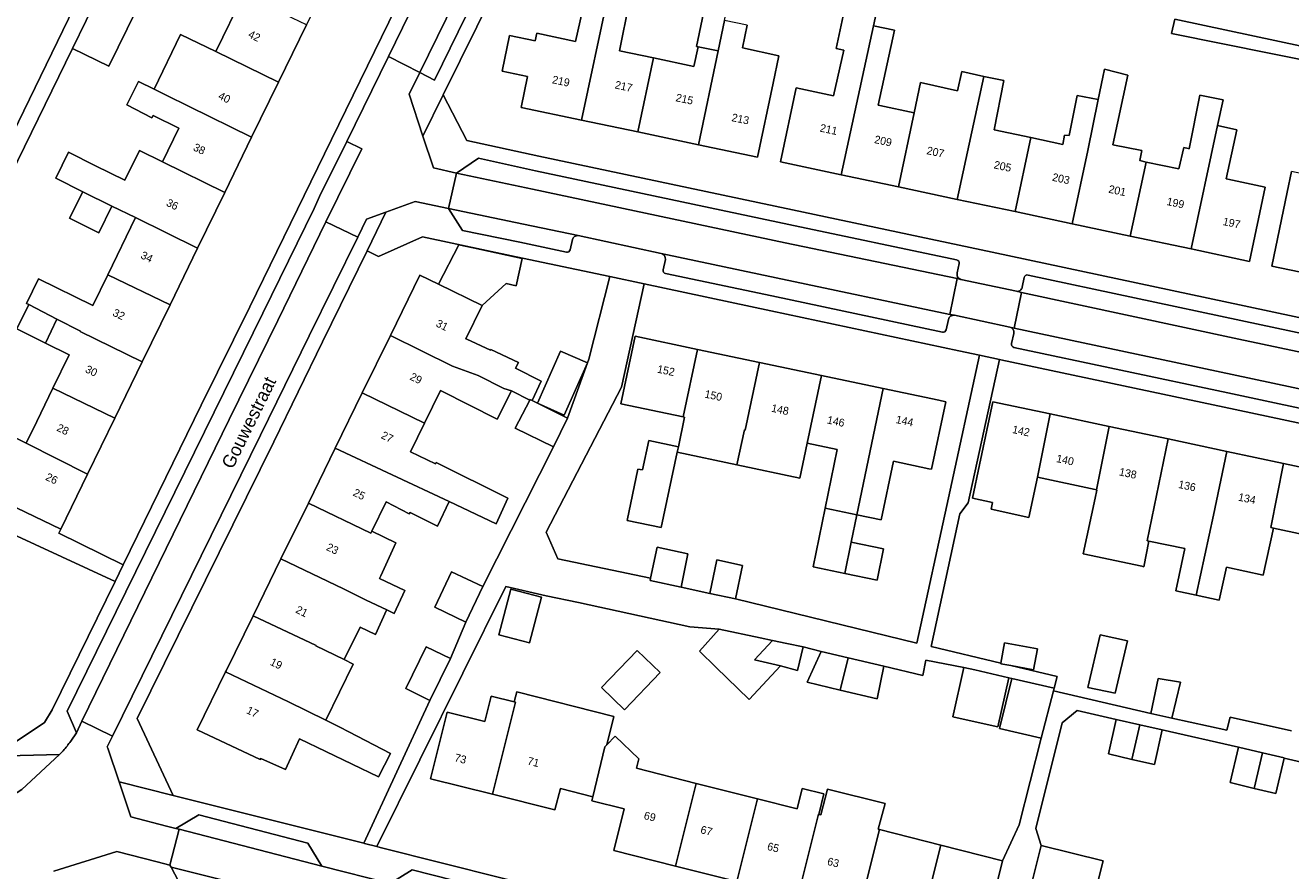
# Model space of a CAD drawing. Header units: metres. Extents: x 151448 to 154749, y 463108 to 465296.
# Tile 234 of 256: x 153156 to 153277, y 463759 to 463840. Entities that reach past the tile are written whole.
import ezdxf
from ezdxf.enums import TextEntityAlignment as Align

# ---------------------------------------------------------------- set-up
doc = ezdxf.new("R2010")
doc.units = ezdxf.units.M
for name, color, linetype, lineweight in [('B-PV-OG-BEBOUWING-GV', 1, 'Continuous', 9), ('B-PV-OG-BEBOUWING-T18', 2, 'Continuous', 9), ('B-PV-OG-TERREIN_ERF-GV', 253, 'Continuous', 9), ('B-PV-OG-TOPOGRAFIE-T18', 2, 'Continuous', 9), ('B-PV-VH-OPENVERHARDING_BETONSTRAATSTEEN-GV', 253, 'Continuous', 9), ('B-PV-VH-OPENVERHARDING_STRAATBAKSTEEN-GV', 253, 'Continuous', 9), ('B-PV-VH-OPENVERHARDING_TEGEL-GV', 253, 'Continuous', 9)]:
    doc.layers.add(name, color=color, linetype=linetype, lineweight=lineweight)
doc.styles.add('Drong', font='txt', dxfattribs={"height": 1.8})

msp = doc.modelspace()

# ---------------------------------------------------------------- linework, layer by layer
at = {"layer": 'B-PV-OG-BEBOUWING-GV', "flags": 128}
for points in [[(153211.562, 463844.155), (153211.224, 463842.588), (153208.677, 463830.776), (153214.074, 463829.638), (153215.566, 463836.725), (153212.324, 463837.408), (153213.255, 463841.964), (153213.769, 463841.859), (153214.524, 463845.554), (153211.971, 463846.075), (153211.935, 463845.886)], [(153208.677, 463830.776), (153211.224, 463842.588), (153211.562, 463844.155), (153209.511, 463844.519), (153208.111, 463838.296), (153204.413, 463839.075), (153204.261, 463838.351), (153201.814, 463838.866), (153201.093, 463835.441), (153203.539, 463834.926), (153202.921, 463831.989)], [(153162.641, 463843.013), (153160.006, 463837.622), (153163.485, 463835.922), (153166.12, 463841.312)], [(153179.708, 463834.401), (153182.381, 463839.891), (153176.377, 463842.784), (153173.727, 463837.319)], [(153221.76, 463837.386), (153222.373, 463840.294), (153222.726, 463841.969), (153220.63, 463842.402), (153219.676, 463837.822), (153219.839, 463837.791)], [(153233.529, 463825.545), (153236.619, 463839.77), (153236.88, 463840.973), (153233.914, 463841.619), (153233.042, 463837.618), (153233.765, 463837.457), (153232.776, 463833.106), (153229.22, 463833.86), (153227.719, 463826.776)], [(153221.76, 463837.386), (153219.869, 463828.417), (153225.528, 463827.224), (153227.021, 463834.311), (153227.573, 463836.929), (153224.087, 463837.664), (153224.522, 463839.861), (153222.373, 463840.294)], [(153236.619, 463839.77), (153233.529, 463825.545), (153239.007, 463824.384), (153240.51, 463831.469), (153237.204, 463832.169), (153237.053, 463832.202), (153238.62, 463839.38)], [(153177.143, 463829.135), (153179.708, 463834.401), (153173.727, 463837.319), (153170.35, 463838.957), (153167.818, 463833.714), (153168.957, 463833.155), (153171.179, 463832.065)], [(153214.074, 463829.638), (153219.869, 463828.417), (153221.76, 463837.386), (153219.839, 463837.791), (153219.441, 463835.904), (153215.566, 463836.725)], [(153239.007, 463824.384), (153244.603, 463823.199), (153247.178, 463834.953), (153245.065, 463835.411), (153244.645, 463833.555), (153241.121, 463834.352), (153240.51, 463831.469)], [(153244.603, 463823.199), (153250.146, 463822.025), (153251.664, 463829.105), (153248.152, 463829.849), (153249.077, 463834.542), (153247.178, 463834.953)], [(153258.108, 463832.739), (153257.103, 463827.873), (153255.602, 463820.869), (153261.159, 463819.691), (153262.697, 463826.768), (153262.072, 463826.9), (153262.267, 463827.856), (153259.503, 463828.403), (153260.932, 463835.078), (153258.712, 463835.63), (153258.547, 463834.865)], [(153166.31, 463834.455), (153165.21, 463832.237), (153167.601, 463830.988), (153167.713, 463831.204), (153170.183, 463830.01), (153168.615, 463826.777), (153174.567, 463823.846), (153177.143, 463829.135), (153171.179, 463832.065), (153168.957, 463833.155), (153167.818, 463833.714)], [(153251.664, 463829.105), (153250.146, 463822.025), (153255.602, 463820.869), (153257.103, 463827.873), (153258.108, 463832.739), (153256.098, 463833.135), (153255.33, 463829.303), (153254.895, 463829.342), (153254.727, 463828.456)], [(153262.697, 463826.768), (153261.159, 463819.691), (153266.983, 463818.457), (153269.519, 463830.246), (153270.048, 463832.702), (153267.829, 463833.151), (153266.795, 463828.039), (153266.701, 463828.054), (153266.288, 463828.145), (153265.811, 463826.108)], [(153269.519, 463830.246), (153266.983, 463818.457), (153272.559, 463817.276), (153274.061, 463824.36), (153270.496, 463825.116), (153270.351, 463825.147), (153271.363, 463829.849)], [(153280.084, 463815.693), (153281.602, 463822.768), (153282.022, 463824.723), (153282.618, 463827.572), (153283.173, 463830.219), (153281.845, 463830.498), (153281.611, 463829.383), (153280.98, 463829.515), (153280.062, 463825.13), (153276.593, 463825.857), (153276.183, 463823.892), (153274.706, 463816.808)], [(153174.567, 463823.846), (153168.615, 463826.777), (153166.408, 463827.864), (153165.008, 463825.036), (153162.226, 463826.413), (153159.618, 463827.704), (153158.407, 463825.209), (153160.994, 463823.925), (153163.775, 463822.545), (153166.032, 463821.451), (153171.981, 463818.534)], [(153163.775, 463822.545), (153160.994, 463823.925), (153159.741, 463821.393), (153162.523, 463820.016)], [(153163.383, 463815.988), (153169.343, 463813.117), (153171.981, 463818.534), (153166.032, 463821.451)], [(153195.007, 463815.088), (153199.178, 463813.051), (153201.493, 463815.161), (153202.454, 463814.948), (153203.03, 463817.548), (153198.322, 463818.577), (153196.946, 463818.851)], [(153169.343, 463813.117), (153163.383, 463815.988), (153161.967, 463813.067), (153156.777, 463815.606), (153155.622, 463813.245), (153155.824, 463813.146), (153158.529, 463811.755), (153160.771, 463810.602), (153160.756, 463810.57), (153166.692, 463807.675)], [(153199.178, 463813.051), (153195.007, 463815.088), (153193.243, 463815.95), (153190.415, 463810.183), (153196.349, 463807.266), (153198.811, 463806.359), (153201.273, 463805.14), (153201.985, 463804.899), (153203.736, 463804.023), (153203.763, 463804.077), (153203.957, 463803.981), (153204.845, 463805.833), (153202.365, 463807.06), (153202.656, 463807.618), (153200.008, 463808.861), (153199.981, 463808.78), (153197.711, 463809.835), (153197.626, 463809.876)], [(153157.423, 463809.47), (153158.529, 463811.755), (153155.824, 463813.146), (153154.679, 463810.821)], [(153164.077, 463802.304), (153166.692, 463807.675), (153160.756, 463810.57), (153160.771, 463810.602), (153158.529, 463811.755), (153157.423, 463809.47), (153159.683, 463808.357), (153158.131, 463805.157)], [(153187.731, 463804.709), (153193.677, 463801.8), (153195.215, 463804.946), (153195.277, 463804.916), (153200.628, 463802.186), (153201.953, 463804.834), (153201.985, 463804.899), (153201.273, 463805.14), (153198.811, 463806.359), (153196.349, 463807.266), (153190.415, 463810.183)], [(153219.787, 463808.867), (153213.818, 463810.126), (153212.456, 463803.666), (153218.424, 463802.407)], [(153204.467, 463803.727), (153207.019, 463802.583), (153209.251, 463807.589), (153206.683, 463808.698)], [(153218.548, 463802.378), (153217.952, 463799.555), (153217.843, 463799.035), (153223.56, 463797.829), (153224.265, 463801.175), (153224.345, 463801.158), (153225.707, 463807.618), (153219.787, 463808.867), (153218.424, 463802.407)], [(153225.707, 463807.618), (153224.345, 463801.158), (153224.265, 463801.175), (153223.56, 463797.829), (153229.561, 463796.563), (153230.266, 463799.909), (153231.628, 463806.37)], [(153231.993, 463793.694), (153235.034, 463793.055), (153237.549, 463805.121), (153231.628, 463806.37), (153230.266, 463799.909), (153233.147, 463799.302)], [(153158.898, 463791.67), (153161.458, 463796.926), (153155.58, 463799.897), (153153.222, 463801.089), (153150.475, 463802.478), (153149.447, 463802.967), (153144.269, 463805.43), (153142.905, 463802.639), (153148.047, 463800.186), (153151.271, 463798.648), (153149.908, 463795.971), (153151.996, 463794.972), (153152.966, 463794.508)], [(153161.458, 463796.926), (153164.077, 463802.304), (153158.131, 463805.157), (153156.589, 463801.978), (153155.58, 463799.897)], [(153185.146, 463799.436), (153196.033, 463794.335), (153200.516, 463792.197), (153201.644, 463794.633), (153194.778, 463798.042), (153194.716, 463797.918), (153192.344, 463799.073), (153193.677, 463801.8), (153187.731, 463804.709)], [(153242.853, 463804.002), (153237.549, 463805.121), (153235.034, 463793.055), (153237.343, 463792.57), (153238.519, 463798.169), (153241.912, 463797.453), (153242.155, 463797.402), (153243.518, 463803.862)], [(153203.736, 463804.023), (153202.358, 463801.347), (153206.006, 463799.536), (153207.358, 463802.292), (153204.467, 463803.727), (153203.957, 463803.981), (153203.763, 463804.077)], [(153253.515, 463802.69), (153248.03, 463803.853), (153246.755, 463797.844), (153246.066, 463794.652), (153248.002, 463794.234), (153247.862, 463793.585), (153251.469, 463792.807), (153252.298, 463796.648)], [(153257.936, 463795.432), (153259.152, 463801.495), (153253.515, 463802.69), (153252.298, 463796.648), (153257.798, 463795.462)], [(153257.936, 463795.432), (153257.98, 463795.423), (153257.816, 463794.658), (153256.68, 463789.334), (153262.274, 463788.131), (153262.463, 463788.09), (153262.954, 463790.542), (153262.779, 463790.578), (153264.788, 463800.3), (153259.152, 463801.495)], [(153216.323, 463791.83), (153217.843, 463799.035), (153217.952, 463799.555), (153215.143, 463800.147), (153214.523, 463797.347), (153214.521, 463797.337), (153214.09, 463797.428), (153213.055, 463792.52)], [(153270.405, 463799.109), (153264.788, 463800.3), (153262.779, 463790.578), (153262.954, 463790.542), (153266.381, 463789.834), (153265.517, 463785.792), (153267.456, 463785.372), (153269.133, 463793.017)], [(153182.569, 463794.18), (153188.537, 463791.289), (153188.639, 463791.492), (153190.004, 463794.29), (153192.222, 463793.149), (153192.293, 463793.282), (153194.925, 463791.979), (153196.033, 463794.335), (153185.146, 463799.436)], [(153275.829, 463797.959), (153270.405, 463799.109), (153269.133, 463793.017), (153267.456, 463785.372), (153269.685, 463784.889), (153270.367, 463788.041), (153273.89, 463787.278), (153274.865, 463791.78), (153274.606, 463791.836)], [(153281.363, 463796.786), (153275.829, 463797.959), (153274.606, 463791.836), (153274.865, 463791.78), (153280.103, 463790.65)], [(153182.569, 463794.18), (153179.947, 463788.832), (153185.945, 463785.988), (153188.106, 463784.888), (153190.061, 463783.965), (153190.762, 463783.634), (153191.8, 463785.833), (153189.387, 463786.972), (153189.501, 463787.224), (153190.934, 463790.385), (153188.639, 463791.492), (153188.537, 463791.289)], [(153233.881, 463787.448), (153234.493, 463790.425), (153235.034, 463793.055), (153231.993, 463793.694), (153230.837, 463788.074)], [(153234.493, 463790.425), (153233.881, 463787.448), (153236.968, 463786.813), (153237.581, 463789.79)], [(153218.206, 463786.139), (153218.862, 463789.332), (153215.927, 463789.954), (153215.304, 463787), (153215.255, 463786.769)], [(153177.288, 463783.41), (153183.315, 463780.575), (153183.298, 463780.541), (153185.986, 463779.224), (153187.527, 463782.305), (153188.987, 463781.629), (153190.041, 463783.926), (153190.061, 463783.965), (153188.106, 463784.888), (153185.945, 463785.988), (153179.947, 463788.832)], [(153220.972, 463785.548), (153223.417, 463785.026), (153224.091, 463788.225), (153221.645, 463788.743)], [(153197.639, 463782.803), (153199.245, 463786.2), (153196.256, 463787.613), (153194.65, 463784.217)], [(153201.933, 463785.958), (153200.779, 463781.594), (153203.709, 463780.82), (153204.863, 463785.184)], [(153183.298, 463780.541), (153183.315, 463780.575), (153177.288, 463783.41), (153174.706, 463778.143), (153174.652, 463778.033), (153180.681, 463775.17), (153184.232, 463773.426), (153186.862, 463778.795), (153185.986, 463779.224)], [(153227.727, 463778.609), (153225.221, 463779.209), (153226.95, 463781.056), (153225.783, 463781.301), (153221.84, 463782.128), (153219.97, 463780.025), (153221.541, 463778.495), (153224.721, 463775.398)], [(153229.904, 463780.437), (153228.33, 463780.767), (153226.95, 463781.056), (153225.221, 463779.209), (153227.727, 463778.609), (153229.348, 463778.175)], [(153248.792, 463778.878), (153248.783, 463778.826), (153249.754, 463778.649), (153251.922, 463778.254), (153252.287, 463780.257), (153249.147, 463780.829)], [(153260.893, 463780.995), (153258.285, 463781.59), (153257.109, 463776.536), (153259.73, 463776.022)], [(153194.175, 463775.317), (153196.149, 463779.33), (153193.851, 463780.439), (153191.905, 463776.439)], [(153214.016, 463780.081), (153210.607, 463776.536), (153212.801, 463774.426), (153216.21, 463777.971)], [(153233.439, 463776.31), (153234.205, 463779.381), (153231.623, 463779.993), (153230.277, 463777.054)], [(153237.598, 463778.576), (153234.205, 463779.381), (153233.439, 463776.31), (153236.955, 463775.482)], [(153248.512, 463772.806), (153249.556, 463777.488), (153246.307, 463778.229), (153245.243, 463778.456), (153244.188, 463773.753), (153245.191, 463773.533)], [(153184.232, 463773.426), (153180.681, 463775.17), (153174.652, 463778.033), (153171.944, 463772.51), (153177.958, 463769.655), (153178.009, 463769.759), (153180.377, 463768.703), (153181.729, 463771.649), (153189.268, 463767.999), (153190.431, 463770.242), (153186.454, 463772.309), (153185.594, 463772.757)], [(153249.837, 463777.401), (153248.702, 463772.76), (153248.674, 463772.644), (153252.633, 463771.711), (153253.824, 463776.227), (153253.891, 463776.481)], [(153263.847, 463777.401), (153263.144, 463774.05), (153265.143, 463773.617), (153265.982, 463777.049)], [(153202.248, 463775.176), (153200.058, 463775.732), (153199.438, 463773.289), (153195.832, 463774.196), (153194.245, 463767.832), (153200.167, 463766.349), (153202.371, 463775.145)], [(153202.248, 463775.176), (153202.371, 463775.145), (153200.167, 463766.349), (153206.154, 463764.849), (153206.666, 463766.893), (153209.779, 463766.113), (153210.912, 463770.888), (153211.101, 463771.083), (153211.788, 463773.788), (153202.494, 463776.146)], [(153261.313, 463769.683), (153262.073, 463772.987), (153259.833, 463773.5), (153259.076, 463770.196)], [(153262.073, 463772.987), (153261.313, 463769.683), (153263.477, 463769.187), (153264.234, 463772.492)], [(153219.662, 463767.389), (153213.962, 463768.827), (153214.165, 463769.723), (153211.903, 463771.911), (153211.101, 463771.083), (153210.912, 463770.888), (153209.779, 463766.113), (153209.682, 463765.725), (153212.765, 463764.953), (153211.767, 463760.966), (153217.685, 463759.485)], [(153273.805, 463770.305), (153271.504, 463770.845), (153270.708, 463767.456), (153273.022, 463766.913)], [(153273.805, 463770.305), (153273.022, 463766.913), (153275.089, 463766.428), (153275.881, 463769.802), (153275.885, 463769.817)], [(153225.506, 463765.915), (153219.662, 463767.389), (153217.685, 463759.485), (153223.532, 463758.022)], [(153231.397, 463764.429), (153231.865, 463766.395), (153229.782, 463766.91), (153229.3, 463764.958), (153225.506, 463765.915), (153223.532, 463758.022), (153229.38, 463756.559), (153231.351, 463764.441)], [(153237.196, 463762.966), (153237.062, 463763), (153237.722, 463765.459), (153232.211, 463766.849), (153231.588, 463764.381), (153231.397, 463764.429), (153231.351, 463764.441), (153229.38, 463756.559), (153235.227, 463755.097)], [(153235.227, 463755.097), (153241.074, 463753.634), (153243.041, 463761.492), (153237.196, 463762.966)], [(153241.074, 463753.634), (153246.992, 463752.153), (153248.956, 463760), (153243.041, 463761.492)], [(153252.653, 463761.46), (153250.608, 463753.303), (153256.525, 463751.82), (153258.136, 463758.247), (153258.574, 463759.975)]]:
    msp.add_lwpolyline(points, close=True, dxfattribs=at)
at = {"layer": 'B-PV-OG-TERREIN_ERF-GV', "flags": 128}
for points in [[(153144.269, 463805.43), (153160.006, 463837.622), (153162.641, 463843.013), (153169.76, 463857.576), (153180.108, 463856.261), (153188.74, 463855.164), (153197.088, 463854.103), (153197.994, 463855.957), (153196.441, 463856.164), (153190.689, 463856.93), (153190.648, 463856.618), (153124.755, 463865.411)], [(153140.428, 463801.025), (153168.132, 463857.997), (153152.029, 463859.961)], [(153152.029, 463859.961), (153168.132, 463857.997), (153140.428, 463801.025)], [(153224.522, 463839.861), (153224.087, 463837.664), (153227.573, 463836.929), (153227.021, 463834.311), (153225.528, 463827.224), (153219.869, 463828.417), (153214.074, 463829.638), (153208.677, 463830.776), (153202.921, 463831.989), (153203.539, 463834.926), (153201.093, 463835.441), (153201.814, 463838.866), (153204.261, 463838.351), (153204.413, 463839.075), (153208.111, 463838.296), (153209.511, 463844.519)], [(153153.222, 463801.089), (153155.58, 463799.897), (153156.589, 463801.978), (153158.131, 463805.157), (153159.683, 463808.357), (153157.423, 463809.47), (153154.679, 463810.821), (153155.824, 463813.146), (153155.622, 463813.245), (153156.777, 463815.606), (153161.967, 463813.067), (153163.383, 463815.988), (153166.032, 463821.451), (153163.775, 463822.545), (153162.523, 463820.016), (153159.741, 463821.393), (153160.994, 463823.925), (153158.407, 463825.209), (153159.618, 463827.704), (153162.226, 463826.413), (153165.008, 463825.036), (153166.408, 463827.864), (153168.615, 463826.777), (153170.183, 463830.01), (153167.713, 463831.204), (153167.601, 463830.988), (153165.21, 463832.237), (153166.31, 463834.455), (153167.818, 463833.714), (153170.35, 463838.957), (153173.727, 463837.319), (153176.377, 463842.784)], [(153200.313, 463843.009), (153195.472, 463833.18), (153197.709, 463828.815), (153204.623, 463827.326), (153228.876, 463822.194), (153247.978, 463818.147), (153272.046, 463813.019), (153296.409, 463807.819)], [(153213.255, 463841.964), (153212.324, 463837.408), (153215.566, 463836.725), (153219.441, 463835.904), (153219.839, 463837.791), (153219.676, 463837.822), (153220.63, 463842.402)], [(153166.12, 463841.312), (153163.485, 463835.922), (153160.006, 463837.622), (153144.269, 463805.43)], [(153236.88, 463840.973), (153236.619, 463839.77), (153238.62, 463839.38), (153237.053, 463832.202), (153237.204, 463832.169), (153240.51, 463831.469), (153241.121, 463834.352), (153244.645, 463833.555), (153245.065, 463835.411), (153247.178, 463834.953), (153249.077, 463834.542), (153248.152, 463829.849), (153251.664, 463829.105), (153254.727, 463828.456), (153254.895, 463829.342), (153255.33, 463829.303), (153256.098, 463833.135), (153258.108, 463832.739), (153258.547, 463834.865), (153258.712, 463835.63), (153260.932, 463835.078), (153259.503, 463828.403), (153262.267, 463827.856), (153262.072, 463826.9), (153262.697, 463826.768), (153265.811, 463826.108), (153266.288, 463828.145), (153266.701, 463828.054), (153266.795, 463828.039), (153267.829, 463833.151), (153270.048, 463832.702), (153269.519, 463830.246), (153271.363, 463829.849), (153270.351, 463825.147), (153270.496, 463825.116), (153274.061, 463824.36), (153272.559, 463817.276), (153266.983, 463818.457), (153261.159, 463819.691), (153255.602, 463820.869), (153250.146, 463822.025), (153244.603, 463823.199), (153239.007, 463824.384), (153233.529, 463825.545), (153227.719, 463826.776), (153229.22, 463833.86), (153232.776, 463833.106), (153233.765, 463837.457), (153233.042, 463837.618), (153233.914, 463841.619)], [(153284.445, 463835.162), (153265.123, 463839.065), (153265.415, 463840.432), (153277.838, 463837.782)], [(153280.084, 463815.693), (153274.706, 463816.808), (153276.183, 463823.892), (153276.593, 463825.857)], [(153293.683, 463798.341), (153270.137, 463803.34), (153248.798, 463807.859), (153248.654, 463807.89), (153245.66, 463794.198), (153244.873, 463793.141), (153242.14, 463780.464), (153248.792, 463778.878), (153249.147, 463780.829), (153252.287, 463780.257), (153251.922, 463778.254), (153249.754, 463778.649), (153254.184, 463777.593), (153253.891, 463776.481), (153253.824, 463776.227), (153263.144, 463774.05), (153263.847, 463777.401), (153265.982, 463777.049), (153265.143, 463773.617), (153270.405, 463772.477), (153270.719, 463773.71), (153276.585, 463772.416)], [(153280.103, 463790.65), (153274.865, 463791.78), (153273.89, 463787.278), (153270.367, 463788.041), (153269.685, 463784.889), (153267.456, 463785.372), (153265.517, 463785.792), (153266.381, 463789.834), (153262.954, 463790.542), (153262.463, 463788.09), (153262.274, 463788.131), (153256.68, 463789.334), (153257.816, 463794.658), (153257.98, 463795.423), (153257.936, 463795.432), (153257.798, 463795.462), (153252.298, 463796.648), (153251.469, 463792.807), (153247.862, 463793.585), (153248.002, 463794.234), (153246.066, 463794.652), (153246.755, 463797.844), (153248.03, 463803.853), (153253.515, 463802.69), (153259.152, 463801.495), (153264.788, 463800.3), (153270.405, 463799.109), (153275.829, 463797.959), (153281.363, 463796.786)], [(153151.296, 463792.562), (153164.094, 463786.677), (153164.872, 463788.264), (153158.71, 463791.284), (153158.898, 463791.67), (153152.966, 463794.508)], [(153223.532, 463758.022), (153217.685, 463759.485), (153211.767, 463760.966), (153212.765, 463764.953), (153209.682, 463765.725), (153209.779, 463766.113), (153206.666, 463766.893), (153206.154, 463764.849), (153200.167, 463766.349), (153194.245, 463767.832), (153195.832, 463774.196), (153199.438, 463773.289), (153200.058, 463775.732), (153202.248, 463775.176), (153202.494, 463776.146), (153211.788, 463773.788), (153211.101, 463771.083), (153211.903, 463771.911), (153214.165, 463769.723), (153213.962, 463768.827), (153219.662, 463767.389), (153225.506, 463765.915), (153229.3, 463764.958), (153229.782, 463766.91), (153231.865, 463766.395), (153231.397, 463764.429), (153231.588, 463764.381), (153232.211, 463766.849), (153237.722, 463765.459), (153237.062, 463763), (153237.196, 463762.966), (153243.041, 463761.492), (153248.956, 463760), (153250.543, 463763.429), (153252.633, 463771.711), (153248.674, 463772.644), (153248.702, 463772.76), (153249.837, 463777.401), (153249.556, 463777.488), (153248.512, 463772.806), (153245.191, 463773.533), (153244.188, 463773.753), (153245.243, 463778.456), (153241.624, 463779.158), (153241.323, 463777.692), (153237.598, 463778.576), (153236.955, 463775.482), (153233.439, 463776.31), (153230.277, 463777.054), (153231.623, 463779.993), (153229.904, 463780.437), (153229.348, 463778.175), (153227.727, 463778.609), (153224.721, 463775.398), (153221.541, 463778.495), (153219.97, 463780.025), (153221.84, 463782.128), (153219.042, 463782.348), (153208.412, 463784.679), (153205.302, 463785.303), (153201.446, 463786.205), (153189.125, 463761.349), (153189.435, 463761.271), (153206.95, 463756.879)], [(153276.585, 463772.416), (153270.719, 463773.71), (153270.405, 463772.477), (153265.143, 463773.617), (153263.144, 463774.05), (153253.824, 463776.227), (153252.633, 463771.711), (153250.543, 463763.429), (153248.956, 463760), (153246.992, 463752.153)], [(153250.608, 463753.303), (153252.653, 463761.46), (153252.149, 463763.08), (153254.66, 463773.17), (153256.095, 463774.356), (153259.833, 463773.5), (153262.073, 463772.987), (153264.234, 463772.492), (153271.504, 463770.845), (153273.805, 463770.305), (153275.885, 463769.817), (153275.881, 463769.802), (153283.227, 463768.115), (153285.409, 463767.614), (153287.688, 463767.09), (153294.816, 463765.442), (153296.76, 463764.986), (153299.234, 463764.405), (153306.751, 463762.671), (153308.887, 463762.188), (153314.67, 463760.88), (153315.365, 463759.415), (153315.01, 463757.845)], [(153283.227, 463768.115), (153275.881, 463769.802), (153275.089, 463766.428), (153273.022, 463766.913), (153270.708, 463767.456), (153271.504, 463770.845), (153264.234, 463772.492), (153263.477, 463769.187), (153261.313, 463769.683), (153259.076, 463770.196), (153259.833, 463773.5), (153256.095, 463774.356), (153254.66, 463773.17), (153252.149, 463763.08), (153252.653, 463761.46), (153258.574, 463759.975), (153258.136, 463758.247)]]:
    msp.add_lwpolyline(points, dxfattribs=at)
for points in [[(153182.381, 463839.891), (153179.708, 463834.401), (153177.143, 463829.135), (153174.567, 463823.846), (153171.981, 463818.534), (153169.343, 463813.117), (153166.692, 463807.675), (153164.077, 463802.304), (153161.458, 463796.926), (153158.898, 463791.67), (153158.71, 463791.284), (153164.872, 463788.264), (153172.325, 463803.526), (153176.96, 463812.934), (153184.125, 463827.557), (153197.088, 463854.103), (153188.74, 463855.164), (153186.911, 463851.476), (153187.807, 463851.032), (153184.956, 463845.178)], [(153185.146, 463799.436), (153187.731, 463804.709), (153190.415, 463810.183), (153193.243, 463815.95), (153195.007, 463815.088), (153196.946, 463818.851), (153198.322, 463818.577), (153203.03, 463817.548), (153202.454, 463814.948), (153201.493, 463815.161), (153199.178, 463813.051), (153197.626, 463809.876), (153197.711, 463809.835), (153199.981, 463808.78), (153200.008, 463808.861), (153202.656, 463807.618), (153202.365, 463807.06), (153204.845, 463805.833), (153203.957, 463803.981), (153204.467, 463803.727), (153207.358, 463802.292), (153209.398, 463807.918), (153211.392, 463815.813), (153202.453, 463817.706), (153193.478, 463819.604), (153189.263, 463817.749), (153188.188, 463818.276), (153183.931, 463809.568), (153179.281, 463800.043), (153166.196, 463773.6), (153169.629, 463766.241), (153187.89, 463761.659), (153194.175, 463775.317), (153191.905, 463776.439), (153193.851, 463780.439), (153196.149, 463779.33), (153197.639, 463782.803), (153194.65, 463784.217), (153196.256, 463787.613), (153199.245, 463786.2), (153206.006, 463799.536), (153202.358, 463801.347), (153203.736, 463804.023), (153201.985, 463804.899), (153201.953, 463804.834), (153200.628, 463802.186), (153195.277, 463804.916), (153195.215, 463804.946), (153193.677, 463801.8), (153192.344, 463799.073), (153194.716, 463797.918), (153194.778, 463798.042), (153201.644, 463794.633), (153200.516, 463792.197), (153196.033, 463794.335), (153194.925, 463791.979), (153192.293, 463793.282), (153192.222, 463793.149), (153190.004, 463794.29), (153188.639, 463791.492), (153190.934, 463790.385), (153189.501, 463787.224), (153189.387, 463786.972), (153191.8, 463785.833), (153190.762, 463783.634), (153190.061, 463783.965), (153190.041, 463783.926), (153188.987, 463781.629), (153187.527, 463782.305), (153185.986, 463779.224), (153186.862, 463778.795), (153184.232, 463773.426), (153185.594, 463772.757), (153186.454, 463772.309), (153190.431, 463770.242), (153189.268, 463767.999), (153181.729, 463771.649), (153180.377, 463768.703), (153178.009, 463769.759), (153177.958, 463769.655), (153171.944, 463772.51), (153174.652, 463778.033), (153174.706, 463778.143), (153177.288, 463783.41), (153179.947, 463788.832), (153182.569, 463794.18)], [(153234.205, 463779.381), (153237.598, 463778.576), (153241.323, 463777.692), (153241.624, 463779.158), (153245.243, 463778.456), (153246.307, 463778.229), (153249.556, 463777.488), (153249.837, 463777.401), (153253.891, 463776.481), (153254.184, 463777.593), (153249.754, 463778.649), (153248.783, 463778.826), (153248.792, 463778.878), (153242.14, 463780.464), (153244.873, 463793.141), (153245.66, 463794.198), (153248.654, 463807.89), (153246.747, 463808.295), (153243.792, 463794.685), (153240.771, 463780.776), (153223.417, 463785.026), (153220.972, 463785.548), (153218.206, 463786.139), (153215.255, 463786.769), (153215.304, 463787), (153206.419, 463788.845), (153205.304, 463791.396), (153212.519, 463805.249), (153214.689, 463815.115), (153211.392, 463815.813), (153209.398, 463807.918), (153207.358, 463802.292), (153206.006, 463799.536), (153199.245, 463786.2), (153197.639, 463782.803), (153196.149, 463779.33), (153194.175, 463775.317), (153187.89, 463761.659), (153187.951, 463761.644), (153189.125, 463761.349), (153201.446, 463786.205), (153205.302, 463785.303), (153208.412, 463784.679), (153219.042, 463782.348), (153221.84, 463782.128), (153225.783, 463781.301), (153226.95, 463781.056), (153228.33, 463780.767), (153229.904, 463780.437), (153231.623, 463779.993)], [(153218.206, 463786.139), (153220.972, 463785.548), (153221.645, 463788.743), (153224.091, 463788.225), (153223.417, 463785.026), (153240.771, 463780.776), (153243.792, 463794.685), (153246.747, 463808.295), (153244.775, 463808.715), (153226.798, 463812.551), (153214.689, 463815.115), (153212.519, 463805.249), (153205.304, 463791.396), (153206.419, 463788.845), (153215.304, 463787), (153215.927, 463789.954), (153218.862, 463789.332)], [(153217.843, 463799.035), (153216.323, 463791.83), (153213.055, 463792.52), (153214.09, 463797.428), (153214.521, 463797.337), (153214.523, 463797.347), (153215.143, 463800.147), (153217.952, 463799.555), (153218.548, 463802.378), (153218.424, 463802.407), (153212.456, 463803.666), (153213.818, 463810.126), (153219.787, 463808.867), (153225.707, 463807.618), (153231.628, 463806.37), (153237.549, 463805.121), (153242.853, 463804.002), (153243.518, 463803.862), (153242.155, 463797.402), (153241.912, 463797.453), (153238.519, 463798.169), (153237.343, 463792.57), (153235.034, 463793.055), (153234.493, 463790.425), (153237.581, 463789.79), (153236.968, 463786.813), (153233.881, 463787.448), (153230.837, 463788.074), (153231.993, 463793.694), (153233.147, 463799.302), (153230.266, 463799.909), (153229.561, 463796.563), (153223.56, 463797.829)], [(153204.467, 463803.727), (153206.683, 463808.698), (153209.251, 463807.589), (153207.019, 463802.583)], [(153110.02, 463769.308), (153152.507, 463769.981), (153157.349, 463773.22), (153158.056, 463774.428), (153164.094, 463786.677), (153151.296, 463792.562), (153143.912, 463792.483), (153141.335, 463792.466), (153110.512, 463792.47), (153106.725, 463773.085), (153109.886, 463769.306)], [(153201.933, 463785.958), (153204.863, 463785.184), (153203.709, 463780.82), (153200.779, 463781.594)], [(153260.893, 463780.995), (153259.73, 463776.022), (153257.109, 463776.536), (153258.285, 463781.59)], [(153214.016, 463780.081), (153216.21, 463777.971), (153212.801, 463774.426), (153210.607, 463776.536)]]:
    msp.add_lwpolyline(points, close=True, dxfattribs=at)
at = {"layer": 'B-PV-VH-OPENVERHARDING_BETONSTRAATSTEEN-GV', "flags": 128}
for points in [[(153200.77, 463850.742), (153193.223, 463835.315), (153194.638, 463834.576), (153202.197, 463850.039)], [(153193.528, 463829.234), (153192.199, 463833.253), (153193.223, 463835.315), (153190.242, 463836.854), (153186.237, 463828.739), (153187.668, 463828.024), (153184.256, 463821.06), (153187.305, 463819.597), (153188.142, 463821.292), (153189.994, 463821.971), (153192.796, 463822.998), (153195.96, 463822.32), (153196.741, 463825.71), (153194.529, 463826.207)], [(153184.256, 463821.06), (153187.668, 463828.024), (153186.237, 463828.739), (153183.646, 463823.459), (153183.119, 463822.323), (153178.229, 463812.332), (153173.575, 463802.85), (153159.509, 463774.293), (153160.381, 463772.227), (153160.914, 463773.319), (153160.915, 463773.32), (153174.995, 463802.158), (153179.644, 463811.636)], [(153244.621, 463815.629), (153228.163, 463819.059), (153204.01, 463824.175), (153196.741, 463825.71), (153195.96, 463822.32), (153203.144, 463820.844), (153208.382, 463819.733), (153216.306, 463818.026), (153227.293, 463815.697), (153243.928, 463812.209)], [(153250.076, 463810.902), (153250.763, 463814.291), (153250.291, 463814.416), (153244.97, 463815.556), (153244.621, 463815.629), (153243.928, 463812.209), (153244.367, 463812.117), (153249.642, 463810.995)], [(153250.763, 463814.291), (153250.076, 463810.902), (153270.912, 463806.47), (153293.343, 463801.682), (153294.012, 463805.092), (153271.545, 463809.854)], [(153183.85, 463759.489), (153182.52, 463761.659), (153172.097, 463764.386), (153169.896, 463763.083), (153170.215, 463763)], [(153169.439, 463759.373), (153170.478, 463757.442), (153186.137, 463753.531), (153188.156, 463754.696)]]:
    msp.add_lwpolyline(points, close=True, dxfattribs=at)
for points in [[(153244.565, 463817.412), (153228.528, 463820.809), (153204.302, 463825.935), (153198.836, 463827.122), (153196.741, 463825.71), (153204.01, 463824.175), (153228.163, 463819.059), (153244.621, 463815.629)], [(153208.382, 463819.733), (153203.144, 463820.844), (153195.96, 463822.32), (153197.323, 463820.234), (153202.779, 463819.102), (153207.248, 463818.154)], [(153207.598, 463818.373), (153207.824, 463819.366)], [(153244.367, 463812.117), (153243.928, 463812.209), (153227.293, 463815.697), (153216.306, 463818.026)], [(153216.717, 463817.46), (153216.501, 463816.462)], [(153244.626, 463816.173), (153244.808, 463817.059)], [(153216.728, 463816.102), (153226.903, 463813.975), (153243.206, 463810.502)], [(153244.621, 463815.629), (153244.97, 463815.556)], [(153251.033, 463815.746), (153250.84, 463814.81)], [(153294.061, 463806.883), (153271.745, 463811.623), (153251.394, 463815.961)], [(153250.291, 463814.416), (153250.763, 463814.291), (153271.545, 463809.854), (153294.012, 463805.092), (153294.486, 463805.013)], [(153243.561, 463810.734), (153243.777, 463811.721)], [(153293.78, 463801.594), (153293.343, 463801.682), (153270.912, 463806.47), (153250.076, 463810.902), (153249.642, 463810.995)], [(153250.03, 463810.395), (153249.813, 463809.419)], [(153250.034, 463809.052), (153270.484, 463804.711), (153292.7, 463799.978)], [(153158.228, 463759.013), (153164.265, 463760.865), (153168.126, 463759.888), (153169.326, 463759.582), (153170.215, 463763), (153169.896, 463763.083), (153169.009, 463763.313), (153165.584, 463764.2), (153164.464, 463767.533), (153163.38, 463770.758), (153163.341, 463770.873), (153163.85, 463771.902), (153160.914, 463773.319), (153160.381, 463772.227), (153159.849, 463771.416)], [(153159.132, 463770.497), (153158.767, 463770.157), (153155.16, 463766.796), (153150.774, 463764.002), (153148.906, 463763.957), (153148.969, 463760.479)], [(153273.566, 463738.546), (153192.491, 463759.13), (153190.394, 463757.827), (153190.659, 463757.715), (153273.704, 463736.826), (153273.764, 463737.075)]]:
    msp.add_lwpolyline(points, dxfattribs=at)
at = {"layer": 'B-PV-VH-OPENVERHARDING_BETONSTRAATSTEEN-GV'}
for points in [[(153207.824, 463819.366, -0.3816452), (153208.382, 463819.733)], [(153207.248, 463818.154, 0.4200257), (153207.598, 463818.373)], [(153216.306, 463818.026, -0.3717696), (153216.717, 463817.46)], [(153244.808, 463817.059, 0.4330006), (153244.565, 463817.412)], [(153216.501, 463816.462, 0.3970099), (153216.728, 463816.102)], [(153244.97, 463815.556, -0.4379221), (153244.626, 463816.173)], [(153251.394, 463815.961, 0.4449051), (153251.033, 463815.746)], [(153250.84, 463814.81, -0.4189079), (153250.291, 463814.416)], [(153243.777, 463811.721, -0.4098346), (153244.367, 463812.117)], [(153243.206, 463810.502, 0.3937306), (153243.561, 463810.734)], [(153249.642, 463810.995, -0.4006083), (153250.03, 463810.395)], [(153249.813, 463809.419, 0.4011228), (153250.034, 463809.052)], [(153159.849, 463771.416, -0.0036124), (153159.132, 463770.497)]]:
    msp.add_lwpolyline(points, format="xyb", dxfattribs=at)
at = {"layer": 'B-PV-VH-OPENVERHARDING_STRAATBAKSTEEN-GV', "flags": 128}
for points in [[(153193.223, 463835.315), (153200.77, 463850.742), (153204.813, 463859.007), (153211.573, 463872.825), (153210.062, 463873.584), (153208.548, 463874.336), (153207.618, 463872.432), (153190.242, 463836.854)], [(153163.85, 463771.902), (153177.988, 463800.676), (153182.647, 463810.163), (153187.305, 463819.597), (153184.256, 463821.06), (153179.644, 463811.636), (153174.995, 463802.158), (153160.915, 463773.32), (153160.914, 463773.319)], [(153272.89, 463733.471), (153273.704, 463736.826), (153190.659, 463757.715), (153190.394, 463757.827), (153190.389, 463757.824), (153183.85, 463759.489), (153170.215, 463763), (153169.326, 463759.582), (153169.439, 463759.373), (153188.156, 463754.696), (153188.397, 463754.835), (153195.585, 463752.954), (153195.678, 463752.807)]]:
    msp.add_lwpolyline(points, close=True, dxfattribs=at)
at = {"layer": 'B-PV-VH-OPENVERHARDING_TEGEL-GV', "flags": 128}
for points in [[(153159.849, 463771.416), (153160.381, 463772.227), (153159.509, 463774.293), (153173.575, 463802.85), (153178.229, 463812.332), (153183.119, 463822.323), (153183.646, 463823.459), (153186.237, 463828.739), (153190.242, 463836.854), (153207.618, 463872.432), (153206.343, 463873.055), (153197.994, 463855.957), (153197.088, 463854.103), (153184.125, 463827.557), (153176.96, 463812.934), (153172.325, 463803.526), (153164.872, 463788.264), (153164.094, 463786.677), (153158.056, 463774.428), (153157.349, 463773.22), (153152.507, 463769.981), (153158.767, 463770.157), (153159.132, 463770.497)], [(153354.459, 463795.506), (153325.329, 463801.683), (153298.467, 463807.381), (153297.227, 463807.644), (153296.409, 463807.819), (153272.046, 463813.019), (153247.978, 463818.147), (153228.876, 463822.194), (153204.623, 463827.326), (153197.709, 463828.815), (153195.472, 463833.18), (153193.528, 463829.234), (153194.529, 463826.207), (153196.741, 463825.71), (153198.836, 463827.122), (153204.302, 463825.935), (153228.528, 463820.809), (153244.565, 463817.412)], [(153207.248, 463818.154), (153202.779, 463819.102), (153197.323, 463820.234), (153195.96, 463822.32), (153192.796, 463822.998), (153189.994, 463821.971), (153188.188, 463818.276), (153189.263, 463817.749), (153193.478, 463819.604), (153202.453, 463817.706), (153211.392, 463815.813), (153214.689, 463815.115), (153226.798, 463812.551), (153244.775, 463808.715), (153246.747, 463808.295), (153248.654, 463807.89), (153248.798, 463807.859), (153270.137, 463803.34), (153293.683, 463798.341)], [(153207.824, 463819.366), (153207.598, 463818.373)], [(153216.306, 463818.026), (153208.382, 463819.733)], [(153216.501, 463816.462), (153216.717, 463817.46)], [(153244.808, 463817.059), (153244.626, 463816.173)], [(153243.206, 463810.502), (153226.903, 463813.975), (153216.728, 463816.102)], [(153250.84, 463814.81), (153251.033, 463815.746)], [(153251.394, 463815.961), (153271.745, 463811.623), (153294.061, 463806.883)], [(153244.97, 463815.556), (153250.291, 463814.416)], [(153249.642, 463810.995), (153244.367, 463812.117)], [(153243.777, 463811.721), (153243.561, 463810.734)], [(153249.813, 463809.419), (153250.03, 463810.395)], [(153292.7, 463799.978), (153270.484, 463804.711), (153250.034, 463809.052)], [(153158.767, 463770.157), (153152.507, 463769.981), (153110.02, 463769.308), (153110.024, 463769.253), (153104.418, 463769.152)], [(153110.319, 463763.238), (153112.074, 463763.322), (153113.795, 463765.149), (153147.02, 463765.704), (153148.906, 463763.957), (153150.774, 463764.002), (153155.16, 463766.796), (153158.767, 463770.157)], [(153206.95, 463756.879), (153189.435, 463761.271), (153189.125, 463761.349), (153187.951, 463761.644), (153187.89, 463761.659), (153169.629, 463766.241), (153164.464, 463767.533), (153165.584, 463764.2), (153169.009, 463763.313), (153169.896, 463763.083), (153172.097, 463764.386), (153182.52, 463761.659), (153183.85, 463759.489), (153190.389, 463757.824)], [(153170.478, 463757.442), (153169.439, 463759.373), (153169.326, 463759.582), (153168.126, 463759.888), (153164.265, 463760.865), (153158.228, 463759.013)], [(153190.394, 463757.827), (153192.491, 463759.13), (153273.566, 463738.546)]]:
    msp.add_lwpolyline(points, dxfattribs=at)
for points in [[(153193.223, 463835.315), (153192.199, 463833.253), (153193.528, 463829.234), (153195.472, 463833.18), (153200.313, 463843.009), (153205.041, 463852.663), (153205.629, 463853.864), (153210.378, 463863.56), (153214.121, 463871.113), (153212.804, 463871.761), (153212.809, 463871.748), (153206.245, 463858.319), (153202.197, 463850.039), (153194.638, 463834.576)], [(153283.954, 463861.991), (153283.044, 463862.185), (153277.838, 463837.782), (153265.415, 463840.432), (153265.123, 463839.065), (153284.445, 463835.162), (153284.679, 463836.323), (153281.963, 463836.902), (153278.748, 463837.588), (153279.784, 463842.446)], [(153163.85, 463771.902), (153163.341, 463770.873), (153163.38, 463770.758), (153164.464, 463767.533), (153169.629, 463766.241), (153166.196, 463773.6), (153179.281, 463800.043), (153183.931, 463809.568), (153188.188, 463818.276), (153189.994, 463821.971), (153188.142, 463821.292), (153187.305, 463819.597), (153182.647, 463810.163), (153177.988, 463800.676)]]:
    msp.add_lwpolyline(points, close=True, dxfattribs=at)
at = {"layer": 'B-PV-VH-OPENVERHARDING_TEGEL-GV'}
for points in [[(153208.382, 463819.733, 0.3816452), (153207.824, 463819.366)], [(153207.598, 463818.373, -0.4200257), (153207.248, 463818.154)], [(153216.717, 463817.46, 0.3717696), (153216.306, 463818.026)], [(153244.565, 463817.412, -0.4330006), (153244.808, 463817.059)], [(153216.728, 463816.102, -0.3970099), (153216.501, 463816.462)], [(153244.626, 463816.173, 0.4379221), (153244.97, 463815.556)], [(153251.033, 463815.746, -0.4449051), (153251.394, 463815.961)], [(153250.291, 463814.416, 0.4189079), (153250.84, 463814.81)], [(153244.367, 463812.117, 0.4098346), (153243.777, 463811.721)], [(153243.561, 463810.734, -0.3937306), (153243.206, 463810.502)], [(153250.03, 463810.395, 0.4006083), (153249.642, 463810.995)], [(153250.034, 463809.052, -0.4011228), (153249.813, 463809.419)], [(153159.132, 463770.497, 0.0036124), (153159.849, 463771.416)]]:
    msp.add_lwpolyline(points, format="xyb", dxfattribs=at)

# ---------------------------------------------------------------- texts
at = {"layer": 'B-PV-OG-BEBOUWING-T18', "style": 'Drong'}
for s, rotation, p in [('42', 334, (153177.411, 463838.821)), ('219', 348.1, (153206.729, 463834.499)), ('217', 348.1, (153212.732, 463834.009)), ('40', 334, (153174.543, 463832.932)), ('215', 348.1, (153218.548, 463832.783)), ('213', 348.1, (153223.89, 463830.883)), ('211', 348, (153232.335, 463829.887)), ('209', 348, (153237.538, 463828.784)), ('38', 334, (153172.149, 463828.017)), ('207', 348, (153242.547, 463827.723)), ('205', 348, (153248.969, 463826.363)), ('203', 348, (153254.547, 463825.181)), ('201', 348, (153259.933, 463824.04)), ('36', 334, (153169.569, 463822.718)), ('199', 348, (153265.501, 463822.86)), ('197', 348, (153270.869, 463820.948)), ('34', 334, (153167.128, 463817.704)), ('32', 334, (153164.452, 463812.211)), ('31', 333.9, (153195.362, 463811.186)), ('30', 334, (153161.823, 463806.812)), ('152', 348.1, (153216.773, 463806.844)), ('29', 333.9, (153192.867, 463806.098)), ('150', 348.1, (153221.308, 463804.458)), ('148', 348.1, (153227.683, 463803.114)), ('146', 348.1, (153233.022, 463801.988)), ('144', 348.1, (153239.597, 463802.029)), ('28', 334, (153159.098, 463801.215)), ('27', 333.9, (153190.124, 463800.504)), ('142', 347.8, (153250.729, 463801.079)), ('140', 348, (153254.944, 463798.298)), ('138', 348, (153260.947, 463797.025)), ('26', 334.4, (153158.031, 463796.519)), ('136', 348, (153266.606, 463795.826)), ('25', 333.9, (153187.434, 463795.016)), ('134', 348, (153272.331, 463794.612)), ('23', 333.9, (153184.881, 463789.809)), ('21', 333.9, (153181.95, 463783.832)), ('19', 333.9, (153179.5, 463778.835)), ('17', 333.9, (153177.235, 463774.216)), ('73', 345.9, (153197.123, 463769.745)), ('71', 345.9, (153204.094, 463769.433)), ('69', 345.9, (153215.228, 463764.223)), ('67', 345.9, (153220.647, 463762.867)), ('65', 345.9, (153227.026, 463761.272)), ('63', 345.9, (153232.769, 463759.835))]:
    msp.add_text(s, height=0.75, rotation=rotation, dxfattribs=at).set_placement(p, align=Align.MIDDLE)
at = {"layer": 'B-PV-OG-TOPOGRAFIE-T18', "style": 'Drong'}
msp.add_text('Gouwestraat', height=1.25, rotation=63.7, dxfattribs=at).set_placement((153176.868, 463801.87), align=Align.MIDDLE)

doc.saveas('drawing.dxf')
